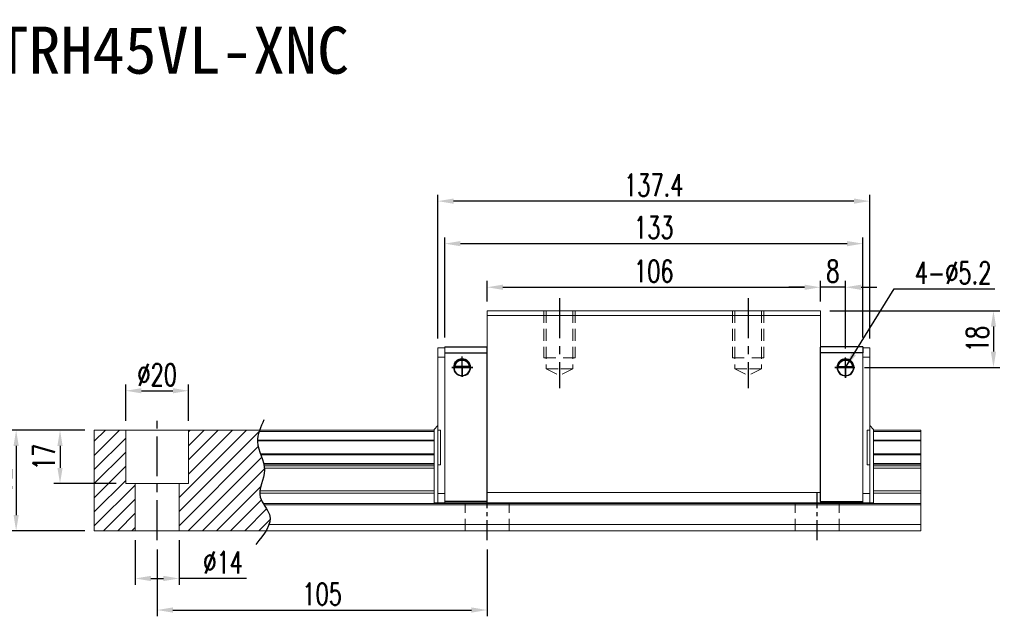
# Model space of a CAD drawing. Header units: millimetres. Extents: x 27 to 525, y 614 to 1051.
# Tile 3 of 3: x 212 to 525, y 614 to 804. Entities that reach past the tile are written whole.
import ezdxf
from ezdxf.enums import TextEntityAlignment as Align

# ---------------------------------------------------------------- set-up
doc = ezdxf.new("R2010")
doc.units = ezdxf.units.MM
doc.header["$PDSIZE"] = -1
for name, pattern in [('CENTER', [10.16, 6.35, -1.27, 1.27, -1.27]), ('DASHED', [0.75, 0.5, -0.25]), ('HIDDEN', [1.905, 1.27, -0.635])]:
    doc.linetypes.add(name, pattern=pattern)
for name, color, linetype in [('2', 7, 'Continuous'), ('CHA', 2, 'Continuous'), ('CL', 1, 'CENTER'), ('DIM', 4, 'Continuous'), ('HID', 2, 'DASHED'), ('OUT', 3, 'Continuous')]:
    doc.layers.add(name, color=color, linetype=linetype)
doc.styles.add('DIM-7', font='SIMPLEX.shx', dxfattribs={"width": 0.7, "bigfont": 'chineset.shx'})
doc.styles.add('T', font='kaiu.ttf')
doc.dimstyles.new('CNS', dxfattribs={"dimtxt": 3.5, "dimasz": 2.5, "dimexe": 1, "dimexo": 1.5, "dimgap": 0.09, "dimtad": 0, "dimdsep": 46, "dimtxsty": 'DIM-7', "dimcen": 0.09, "dimclrd": 1, "dimclre": 1, "dimclrt": 4, "dimadec": 0, "dimazin": 0, "dimtfac": 1, "dimtix": 1, "dimtmove": 2, "dimatfit": 3, "dimfxl": 1, "dimtvp": 0.971429, "dimtolj": 1, "dimarcsym": 0})

# ---------------------------------------------------------------- blocks, each defined once
blk = doc.blocks.new('*D14')
at = {"color": 7, "lineweight": -2}
for p, q in [((360.34, 714.2), (360.34, 720.69)), ((466.34, 714.2), (466.34, 720.69)), ((365.34, 718.69), (461.34, 718.69))]:
    blk.add_line(p, q, dxfattribs=at)
at = {"color": 7}
for points in [[(365.34, 719.52), (365.34, 717.85), (360.34, 718.69)], [(461.34, 719.52), (461.34, 717.85), (466.34, 718.69)]]:
    blk.add_solid(points, dxfattribs=at)
at = {"layer": 'DEFPOINTS', "color": 0}
for p in [(466.34, 718.69), (360.34, 711.2), (466.34, 711.2)]:
    blk.add_point(p, dxfattribs=at)
at = {"color": 7, "insert": (413.34, 723.79), "char_height": 7, "attachment_point": 5, "style": 'DIM-7'}
blk.add_mtext('\\A1;106', dxfattribs=at)
blk = doc.blocks.new('*D15')
at = {"color": 7, "lineweight": -2}
for p, q in [((344.64, 702.4), (344.64, 748.1)), ((477.04, 746.1), (349.64, 746.1)), ((482.04, 702.4), (482.04, 748.1))]:
    blk.add_line(p, q, dxfattribs=at)
at = {"color": 7}
for points in [[(349.64, 746.94), (349.64, 745.27), (344.64, 746.1)], [(477.04, 746.94), (477.04, 745.27), (482.04, 746.1)]]:
    blk.add_solid(points, dxfattribs=at)
at = {"layer": 'DEFPOINTS', "color": 0}
for p in [(344.64, 746.1), (344.64, 699.4), (482.04, 699.4)]:
    blk.add_point(p, dxfattribs=at)
at = {"color": 7, "insert": (413.34, 751.2), "char_height": 7, "attachment_point": 5, "style": 'DIM-7'}
blk.add_mtext('\\A1;137.4', dxfattribs=at)
blk = doc.blocks.new('*D16')
at = {"color": 7, "lineweight": -2}
for p, q in [((466.34, 714.2), (466.34, 720.69)), ((474.34, 699.2), (474.34, 720.69)), ((461.34, 718.69), (456.34, 718.69)), ((474.34, 718.69), (466.34, 718.69)), ((479.34, 718.69), (484.34, 718.69))]:
    blk.add_line(p, q, dxfattribs=at)
at = {"color": 7}
for points in [[(461.34, 719.52), (461.34, 717.85), (466.34, 718.69)], [(479.34, 719.52), (479.34, 717.85), (474.34, 718.69)]]:
    blk.add_solid(points, dxfattribs=at)
at = {"layer": 'DEFPOINTS', "color": 0}
for p in [(466.34, 718.69), (466.34, 711.2), (474.34, 696.2)]:
    blk.add_point(p, dxfattribs=at)
at = {"color": 7, "insert": (470.34, 723.79), "char_height": 7, "attachment_point": 5, "style": 'DIM-7'}
blk.add_mtext('\\A1;8', dxfattribs=at)
blk = doc.blocks.new('*D17')
at = {"color": 7, "lineweight": -2}
for p, q in [((469.34, 711.2), (523.42, 711.2)), ((521.42, 706.2), (521.42, 698.2)), ((480.34, 693.2), (523.42, 693.2))]:
    blk.add_line(p, q, dxfattribs=at)
at = {"color": 7}
for points in [[(520.58, 706.2), (522.25, 706.2), (521.42, 711.2)], [(520.58, 698.2), (522.25, 698.2), (521.42, 693.2)]]:
    blk.add_solid(points, dxfattribs=at)
at = {"layer": 'DEFPOINTS', "color": 0}
for p in [(466.34, 711.2), (477.34, 693.2), (521.42, 693.2)]:
    blk.add_point(p, dxfattribs=at)
at = {"color": 7, "insert": (516.32, 702.2), "char_height": 7, "attachment_point": 5, "rotation": 90, "style": 'DIM-7'}
blk.add_mtext('\\A1;18', dxfattribs=at)
blk = doc.blocks.new('*D19')
at = {"color": 7, "lineweight": -2}
for p, q in [((255.34, 635.2), (255.34, 613.96)), ((360.34, 635.2), (360.34, 613.96)), ((260.34, 615.96), (355.34, 615.96))]:
    blk.add_line(p, q, dxfattribs=at)
at = {"color": 7}
for points in [[(260.34, 616.8), (260.34, 615.13), (255.34, 615.96)], [(355.34, 616.8), (355.34, 615.13), (360.34, 615.96)]]:
    blk.add_solid(points, dxfattribs=at)
at = {"layer": 'DEFPOINTS', "color": 0}
for p in [(255.34, 638.2), (360.34, 638.2), (360.34, 615.96)]:
    blk.add_point(p, dxfattribs=at)
at = {"color": 7, "insert": (307.84, 621.06), "char_height": 7, "attachment_point": 5, "style": 'DIM-7'}
blk.add_mtext('\\A1;105', dxfattribs=at)
blk = doc.blocks.new('*D20')
at = {"color": 7, "lineweight": -2}
for p, q in [((245.34, 676.2), (245.34, 687.75)), ((265.34, 676.2), (265.34, 687.75)), ((250.34, 685.75), (260.34, 685.75))]:
    blk.add_line(p, q, dxfattribs=at)
at = {"color": 7}
for points in [[(250.34, 686.59), (250.34, 684.92), (245.34, 685.75)], [(260.34, 686.59), (260.34, 684.92), (265.34, 685.75)]]:
    blk.add_solid(points, dxfattribs=at)
at = {"layer": 'DEFPOINTS', "color": 0}
for p in [(265.34, 685.75), (245.34, 673.2), (265.34, 673.2)]:
    blk.add_point(p, dxfattribs=at)
at = {"color": 7, "insert": (255.34, 690.85), "char_height": 7, "attachment_point": 5, "style": 'DIM-7'}
blk.add_mtext('\\A1;%%C20', dxfattribs=at)
blk = doc.blocks.new('*D21')
at = {"color": 7, "lineweight": -2}
for p, q in [((232.34, 673.2), (222.44, 673.2)), ((224.44, 668.2), (224.44, 661.2)), ((242.34, 656.2), (222.44, 656.2))]:
    blk.add_line(p, q, dxfattribs=at)
at = {"color": 7}
for points in [[(223.61, 668.2), (225.27, 668.2), (224.44, 673.2)], [(223.61, 661.2), (225.27, 661.2), (224.44, 656.2)]]:
    blk.add_solid(points, dxfattribs=at)
at = {"layer": 'DEFPOINTS', "color": 0}
for p in [(235.34, 673.2), (224.44, 656.2), (245.34, 656.2)]:
    blk.add_point(p, dxfattribs=at)
at = {"color": 7, "insert": (219.34, 664.7), "char_height": 7, "attachment_point": 5, "rotation": 90, "style": 'DIM-7'}
blk.add_mtext('\\A1;17', dxfattribs=at)
blk = doc.blocks.new('*D18')
at = {"color": 7, "lineweight": -2}
for p, q in [((232.34, 673.2), (208.48, 673.2)), ((210.48, 668.2), (210.48, 646.2)), ((232.34, 641.2), (208.48, 641.2))]:
    blk.add_line(p, q, dxfattribs=at)
at = {"color": 7}
for points in [[(209.65, 668.2), (211.31, 668.2), (210.48, 673.2)], [(209.65, 646.2), (211.31, 646.2), (210.48, 641.2)]]:
    blk.add_solid(points, dxfattribs=at)
at = {"layer": 'DEFPOINTS', "color": 0}
for p in [(235.34, 673.2), (210.48, 641.2), (235.34, 641.2)]:
    blk.add_point(p, dxfattribs=at)
at = {"color": 7, "insert": (205.38, 657.2), "char_height": 7, "attachment_point": 5, "rotation": 90, "style": 'DIM-7'}
blk.add_mtext('\\A1;32', dxfattribs=at)
blk = doc.blocks.new('*D22')
at = {"color": 7, "lineweight": -2}
for p, q in [((346.84, 702.7), (346.84, 734.57)), ((479.84, 702.7), (479.84, 734.57)), ((351.84, 732.57), (474.84, 732.57))]:
    blk.add_line(p, q, dxfattribs=at)
at = {"color": 7}
for points in [[(351.84, 733.4), (351.84, 731.74), (346.84, 732.57)], [(474.84, 733.4), (474.84, 731.74), (479.84, 732.57)]]:
    blk.add_solid(points, dxfattribs=at)
at = {"layer": 'DEFPOINTS', "color": 0}
for p in [(479.84, 732.57), (346.84, 699.7), (479.84, 699.7)]:
    blk.add_point(p, dxfattribs=at)
at = {"color": 7, "insert": (413.34, 737.67), "char_height": 7, "attachment_point": 5, "style": 'DIM-7'}
blk.add_mtext('\\A1;133', dxfattribs=at)
blk = doc.blocks.new('*D26')
at = {"color": 7, "lineweight": -2}
for p, q in [((248.34, 638.2), (248.34, 624.01)), ((262.34, 638.2), (262.34, 624.01)), ((253.34, 626.01), (257.34, 626.01)), ((283.74, 626.01), (262.34, 626.01))]:
    blk.add_line(p, q, dxfattribs=at)
at = {"color": 7}
for points in [[(253.34, 626.84), (253.34, 625.18), (248.34, 626.01)], [(257.34, 626.84), (257.34, 625.18), (262.34, 626.01)]]:
    blk.add_solid(points, dxfattribs=at)
at = {"layer": 'DEFPOINTS', "color": 0}
for p in [(248.34, 641.2), (262.34, 641.2), (262.34, 626.01)]:
    blk.add_point(p, dxfattribs=at)
at = {"color": 7, "insert": (276.3, 631.11), "char_height": 7, "attachment_point": 5, "style": 'DIM-7'}
blk.add_mtext('\\A1;%%C14', dxfattribs=at)

msp = doc.modelspace()

# ---------------------------------------------------------------- hatches: boundary and pattern name
at = {"layer": 'DIM'}
h = msp.add_hatch(dxfattribs=at)
h.set_pattern_fill('ANSI31', color=0, style=0)
h.set_pattern_definition([(45, (-68.6098, 500.4204), (-2.245064, 2.245064), [])])
edge = h.paths.add_edge_path()
edge.add_spline(control_points=[(288.24, 665.632), (287.776, 666.934), (287.314, 668.31), (287.27, 669.687), (287.269, 669.772)], knot_values=[7.0410379, 7.0410379, 7.0410379, 7.0410379, 11.0834181, 11.3490412, 11.3490412, 11.3490412, 11.3490412], degree=3, periodic=0)
edge.add_spline(control_points=[(287.269, 669.772), (287.268, 669.87), (287.269, 669.968), (287.271, 670.066)], knot_values=[6.7346274, 6.7346274, 6.7346274, 6.7346274, 7.0410379, 7.0410379, 7.0410379, 7.0410379], degree=3, periodic=0)
edge.add_spline(control_points=[(287.271, 670.066), (287.296, 670.97), (287.486, 671.873), (287.772, 672.778)], knot_values=[3.908874, 3.908874, 3.908874, 3.908874, 6.7346274, 6.7346274, 6.7346274, 6.7346274], degree=3, periodic=0)
edge.add_spline(control_points=[(287.772, 672.778), (287.817, 672.919), (287.864, 673.061), (287.913, 673.202)], knot_values=[3.466366, 3.466366, 3.466366, 3.466366, 3.908874, 3.908874, 3.908874, 3.908874], degree=3, periodic=0)
edge.add_line((287.91, 673.202), (265.339, 673.202))
edge.add_line((265.339, 673.202), (265.339, 656.202))
edge.add_line((265.339, 656.202), (262.339, 656.202))
edge.add_line((262.339, 656.202), (262.339, 641.202))
edge.add_line((262.339, 641.202), (289.981, 641.202))
edge.add_spline(control_points=[(289.981, 641.202), (290.385, 641.873), (290.717, 642.54), (290.942, 643.202)], knot_values=[35.0876755, 35.0876755, 35.0876755, 35.0876755, 37.2888756, 37.2888756, 37.2888756, 37.2888756], degree=3, periodic=0)
edge.add_spline(control_points=[(290.942, 643.202), (291.3, 644.256), (291.482, 646.379), (289.982, 648.427), (289.301, 649.495)], knot_values=[27.949439, 27.949439, 27.949439, 27.949439, 31.4503537, 35.0876755, 35.0876755, 35.0876755, 35.0876755], degree=3, periodic=0)
edge.add_spline(control_points=[(289.301, 649.495), (289.226, 649.613), (289.153, 649.731), (289.08, 649.849)], knot_values=[27.5490533, 27.5490533, 27.5490533, 27.5490533, 27.949439, 27.949439, 27.949439, 27.949439], degree=3, periodic=0)
edge.add_spline(control_points=[(289.08, 649.849), (288.679, 650.506), (288.115, 651.586), (288.002, 652.721), (288.007, 653.159)], knot_values=[23.9494384, 23.9494384, 23.9494384, 23.9494384, 26.1777675, 27.5490533, 27.5490533, 27.5490533, 27.5490533], degree=3, periodic=0)
edge.add_spline(control_points=[(288.007, 653.159), (288.009, 653.393), (288.025, 653.629), (288.052, 653.867)], knot_values=[23.2175338, 23.2175338, 23.2175338, 23.2175338, 23.9494384, 23.9494384, 23.9494384, 23.9494384], degree=3, periodic=0)
edge.add_spline(control_points=[(288.052, 653.867), (288.295, 656.008), (289.54, 658.503), (289.465, 660.919), (289.448, 661.141)], knot_values=[15.9420699, 15.9420699, 15.9420699, 15.9420699, 22.5462419, 23.2175338, 23.2175338, 23.2175338, 23.2175338], degree=3, periodic=0)
edge.add_spline(control_points=[(289.448, 661.141), (289.431, 661.377), (289.402, 661.613), (289.364, 661.848)], knot_values=[15.228195, 15.228195, 15.228195, 15.228195, 15.9420699, 15.9420699, 15.9420699, 15.9420699], degree=3, periodic=0)
edge.add_spline(control_points=[(289.364, 661.848), (289.338, 662.015), (289.306, 662.182), (289.271, 662.349)], knot_values=[14.7203513, 14.7203513, 14.7203513, 14.7203513, 15.228195, 15.228195, 15.228195, 15.228195], degree=3, periodic=0)
edge.add_spline(control_points=[(289.271, 662.349), (289.251, 662.442), (289.23, 662.534), (289.208, 662.627)], knot_values=[14.4372251, 14.4372251, 14.4372251, 14.4372251, 14.7203513, 14.7203513, 14.7203513, 14.7203513], degree=3, periodic=0)
edge.add_spline(control_points=[(289.208, 662.627), (288.991, 663.538), (288.667, 664.441), (288.345, 665.338)], knot_values=[11.6531458, 11.6531458, 11.6531458, 11.6531458, 14.4372251, 14.4372251, 14.4372251, 14.4372251], degree=3, periodic=0)
edge.add_spline(control_points=[(288.345, 665.338), (288.31, 665.436), (288.275, 665.534), (288.24, 665.632)], knot_values=[11.3490412, 11.3490412, 11.3490412, 11.3490412, 11.6531458, 11.6531458, 11.6531458, 11.6531458], degree=3, periodic=0)
edge.add_line((288.24, 665.632), (288.24, 665.632))
h.paths.add_polyline_path([(245.339, 673.202), (235.339, 673.202), (235.339, 641.202), (248.339, 641.202), (248.339, 656.202), (245.339, 656.202)])

# ---------------------------------------------------------------- linework, layer by layer
at = {"color": 0}
for p, q in [((352.339, 690.197), (352.339, 696.679)), ((474.339, 689.876), (474.339, 696.357)), ((355.732, 693.202), (349.092, 693.202)), ((349.092, 693.202), (352.339, 693.202)), ((352.339, 693.202), (355.732, 693.202)), ((352.339, 693.202), (352.339, 690.197)), ((477.339, 693.202), (470.982, 693.202)), ((470.982, 693.202), (474.339, 693.202)), ((474.339, 693.202), (477.339, 693.202)), ((474.339, 693.202), (474.339, 689.876))]:
    msp.add_line(p, q, dxfattribs=at)
at = {"layer": '2', "color": 0, "linetype": 'Continuous'}
for p, q in [((346.839, 699.702), (360.338, 699.702)), ((360.339, 650.502), (360.339, 699.652)), ((479.839, 699.702), (466.339, 699.702)), ((466.339, 650.502), (466.339, 699.652)), ((479.839, 699.702), (479.839, 697.802)), ((346.839, 697.802), (360.338, 697.802)), ((479.839, 697.802), (466.339, 697.802)), ((349.739, 693.202), (354.939, 693.202)), ((354.647, 693.477), (350.03, 693.477)), ((354.619, 693.502), (350.058, 693.502)), ((476.939, 693.202), (471.739, 693.202)), ((472.03, 693.477), (476.647, 693.477)), ((472.058, 693.502), (476.619, 693.502)), ((360.418, 650.502), (346.839, 650.502)), ((346.839, 650.102), (360.418, 650.102)), ((466.259, 650.502), (479.839, 650.502)), ((479.839, 650.102), (466.259, 650.102))]:
    msp.add_line(p, q, dxfattribs=at)
for centre, radius, start, end in [((352.339, 693.202), 2.7, 90, 270), ((352.339, 693.202), 2.6, 90, 270), ((352.339, 693.202), 2.7, 270, 90), ((352.339, 693.202), 2.6, 270, 90), ((474.339, 693.202), 2.7, 90, 270), ((474.339, 693.202), 2.6, 90, 270), ((474.339, 693.202), 2.7, 270, 90), ((474.339, 693.202), 2.6, 270, 90)]:
    msp.add_arc(centre, radius, start, end, dxfattribs=at)
at = {"layer": '2', "color": 0, "linetype": 'Continuous', "extrusion": (0, 0, -1)}
for centre, start, end in [((-352.339, 693.202), 7.49472, 90), ((-352.339, 693.202), 90, 172.50528), ((-474.339, 693.202), 7.49472, 90), ((-474.339, 693.202), 90, 172.50528)]:
    msp.add_arc(centre, 2.3, start, end, dxfattribs=at)
at = {"layer": '2', "color": 0, "linetype": 'Continuous'}
for points, knots in [([(350.03, 693.477), (350.056, 693.709), (350.118, 693.937), (350.29, 694.342), (350.401, 694.526), (350.718, 694.928), (350.945, 695.122), (351.365, 695.367), (351.546, 695.446), (351.86, 695.533), (351.981, 695.557), (352.184, 695.578), (352.261, 695.582), (352.339, 695.582)], [0, 0, 0, 0, 0.187135, 0.187135, 0.3722972, 0.3722972, 0.651232, 0.651232, 0.8354912, 0.8354912, 0.9393137, 0.9393137, 1, 1, 1, 1]), ([(352.339, 695.582), (352.465, 695.582), (352.592, 695.571), (352.887, 695.52), (353.051, 695.471), (353.49, 695.288), (353.746, 695.115), (354.137, 694.721), (354.29, 694.515), (354.501, 694.095), (354.574, 693.887), (354.63, 693.607), (354.64, 693.542), (354.647, 693.477)], [0, 0, 0, 0, 0.0998047, 0.0998047, 0.2515472, 0.2515472, 0.5439534, 0.5439534, 0.769985, 0.769985, 0.9482846, 0.9482846, 1, 1, 1, 1]), ([(474.339, 695.582), (474.213, 695.582), (474.085, 695.571), (473.79, 695.52), (473.626, 695.471), (473.187, 695.288), (472.931, 695.115), (472.54, 694.721), (472.387, 694.515), (472.176, 694.095), (472.103, 693.887), (472.047, 693.607), (472.037, 693.542), (472.03, 693.477)], [0, 0, 0, 0, 0.0998047, 0.0998047, 0.2515472, 0.2515472, 0.5439534, 0.5439534, 0.769985, 0.769985, 0.9482846, 0.9482846, 1, 1, 1, 1]), ([(476.647, 693.477), (476.621, 693.709), (476.559, 693.937), (476.387, 694.342), (476.276, 694.526), (475.96, 694.928), (475.732, 695.122), (475.312, 695.367), (475.131, 695.446), (474.817, 695.533), (474.696, 695.557), (474.494, 695.578), (474.416, 695.582), (474.339, 695.582)], [0, 0, 0, 0, 0.187135, 0.187135, 0.3722972, 0.3722972, 0.651232, 0.651232, 0.8354912, 0.8354912, 0.9393137, 0.9393137, 1, 1, 1, 1])]:
    msp.add_open_spline(points, degree=3, knots=knots, dxfattribs=at)
for points in [[(350.058, 693.502), (350.049, 693.494), (350.039, 693.486), (350.03, 693.477)], [(354.647, 693.477), (354.638, 693.486), (354.628, 693.494), (354.619, 693.502)], [(472.03, 693.477), (472.039, 693.486), (472.049, 693.494), (472.058, 693.502)], [(476.619, 693.502), (476.628, 693.494), (476.638, 693.486), (476.647, 693.477)]]:
    msp.add_open_spline(points, degree=3, dxfattribs=at)
at = {"layer": 'CL', "color": 0, "ltscale": 2}
for p, q in [((383.339, 715.202), (383.339, 686.577)), ((443.339, 715.202), (443.339, 686.577)), ((255.339, 638.202), (255.339, 676.202))]:
    msp.add_line(p, q, dxfattribs=at)
at = {"layer": 'CL', "color": 0}
for p, q in [((360.339, 638.202), (360.339, 653.352)), ((465.339, 638.202), (465.339, 653.352))]:
    msp.add_line(p, q, dxfattribs=at)
at = {"layer": 'DIM', "color": 0}
msp.add_open_spline([(289.328, 676.53), (288.244, 674.192), (285.779, 668.874), (291.493, 660.793), (286.064, 652.39), (293.611, 645.196), (289.354, 640.052), (286.693, 636.838)], degree=3, knots=[0, 0, 0, 0, 7.306661, 16.6133617, 25.3207242, 31.5867608, 42.0326146, 42.0326146, 42.0326146, 42.0326146], dxfattribs=at)
at = {"layer": 'HID', "color": 0, "linetype": 'HIDDEN', "lineweight": 0, "ltscale": 3}
for p, q in [((379.089, 692.702), (383.339, 690.577)), ((387.589, 692.702), (383.339, 690.577)), ((439.089, 692.702), (443.339, 690.577)), ((447.589, 692.702), (443.339, 690.577)), ((353.339, 641.202), (353.339, 650.102)), ((367.339, 641.202), (367.339, 650.102)), ((458.339, 641.202), (458.339, 650.102)), ((472.339, 641.202), (472.339, 650.102))]:
    msp.add_line(p, q, dxfattribs=at)
for points in [[(378.339, 711.202), (378.339, 696.202), (383.339, 696.202)], [(379.089, 711.202), (379.089, 692.702), (383.339, 692.702)], [(387.589, 711.202), (387.589, 692.702), (383.339, 692.702)], [(388.339, 711.202), (388.339, 696.202), (383.339, 696.202)], [(438.339, 711.202), (438.339, 696.202), (443.339, 696.202)], [(439.089, 711.202), (439.089, 692.702), (443.339, 692.702)], [(447.589, 711.202), (447.589, 692.702), (443.339, 692.702)], [(448.339, 711.202), (448.339, 696.202), (443.339, 696.202)]]:
    msp.add_lwpolyline(points, dxfattribs=at)
at = {"layer": 'OUT', "color": 0, "linetype": 'Continuous', "lineweight": 15}
for p, q in [((466.339, 711.202), (360.339, 711.202)), ((360.339, 709.702), (360.339, 711.202)), ((466.339, 709.702), (466.339, 711.202)), ((466.339, 709.702), (360.339, 709.702)), ((360.339, 653.352), (360.339, 709.702)), ((466.339, 653.352), (466.339, 709.702)), ((344.639, 699.402), (346.839, 699.402)), ((344.639, 650.102), (344.639, 699.402)), ((346.839, 699.702), (346.839, 697.802)), ((346.839, 650.102), (346.839, 699.402)), ((482.039, 699.402), (479.839, 699.402)), ((479.839, 650.102), (479.839, 699.402)), ((482.039, 650.102), (482.039, 699.402)), ((344.639, 696.402), (346.839, 696.402)), ((482.039, 696.402), (479.839, 696.402)), ((343.439, 673.469), (344.639, 674.669)), ((483.239, 673.469), (482.039, 674.669)), ((235.339, 673.202), (343.439, 673.202)), ((235.339, 672.778), (235.339, 673.202)), ((235.339, 670.066), (235.339, 672.778)), ((245.339, 656.202), (245.339, 673.202)), ((265.339, 656.202), (265.339, 673.202)), ((287.772, 672.778), (343.439, 672.778)), ((343.439, 673.469), (343.439, 650.102)), ((344.639, 673.202), (345.439, 673.202)), ((345.439, 673.202), (345.439, 662.202)), ((482.039, 673.202), (481.239, 673.202)), ((481.239, 673.202), (481.239, 662.202)), ((483.239, 673.469), (483.239, 650.102)), ((483.239, 673.202), (498.278, 673.202)), ((483.239, 672.778), (498.278, 672.778)), ((498.278, 672.778), (498.278, 673.202)), ((498.278, 670.066), (498.278, 672.778)), ((235.339, 669.772), (235.339, 670.066)), ((235.339, 665.632), (235.339, 669.772)), ((287.269, 669.772), (343.439, 669.772)), ((287.271, 670.066), (343.439, 670.066)), ((483.239, 670.066), (498.278, 670.066)), ((483.239, 669.772), (498.278, 669.772)), ((498.278, 669.772), (498.278, 670.066)), ((498.278, 665.632), (498.278, 669.772)), ((235.339, 665.338), (235.339, 665.632)), ((235.339, 662.627), (235.339, 665.338)), ((288.24, 665.632), (343.439, 665.632)), ((288.345, 665.338), (343.439, 665.338)), ((483.239, 665.632), (498.278, 665.632)), ((483.239, 665.338), (498.278, 665.338)), ((498.278, 665.338), (498.278, 665.632)), ((498.278, 662.627), (498.278, 665.338)), ((235.339, 662.349), (235.339, 662.627)), ((235.339, 661.848), (235.339, 662.349)), ((235.339, 661.141), (235.339, 661.848)), ((235.339, 653.867), (235.339, 661.141)), ((289.208, 662.627), (343.439, 662.627)), ((289.271, 662.349), (343.439, 662.349)), ((289.364, 661.848), (343.439, 661.848)), ((289.448, 661.141), (343.439, 661.141)), ((344.639, 662.202), (345.439, 662.202)), ((482.039, 662.202), (481.239, 662.202)), ((483.239, 662.627), (498.278, 662.627)), ((483.239, 662.349), (498.278, 662.349)), ((483.239, 661.848), (498.278, 661.848)), ((483.239, 661.141), (498.278, 661.141)), ((498.278, 662.349), (498.278, 662.627)), ((498.278, 661.848), (498.278, 662.349)), ((498.278, 661.141), (498.278, 661.848)), ((498.278, 653.867), (498.278, 661.141)), ((245.339, 656.202), (265.339, 656.202)), ((248.339, 641.202), (248.339, 656.202)), ((262.339, 641.202), (262.339, 656.202)), ((235.339, 653.159), (235.339, 653.867)), ((235.339, 649.849), (235.339, 653.159)), ((288.007, 653.159), (343.439, 653.159)), ((288.052, 653.867), (343.439, 653.867)), ((344.639, 653.102), (346.839, 653.102)), ((466.339, 653.352), (360.339, 653.352)), ((360.339, 650.102), (360.339, 653.352)), ((360.339, 650.102), (360.339, 653.102)), ((466.339, 650.102), (466.339, 653.352)), ((466.339, 653.102), (466.339, 650.102)), ((482.039, 653.102), (479.839, 653.102)), ((483.239, 653.867), (498.278, 653.867)), ((483.239, 653.159), (498.278, 653.159)), ((498.278, 653.159), (498.278, 653.867)), ((498.278, 649.849), (498.278, 653.159)), ((235.339, 649.495), (235.339, 649.849)), ((235.339, 643.202), (235.339, 649.495)), ((289.08, 649.849), (498.278, 649.849)), ((289.301, 649.495), (498.278, 649.495)), ((343.439, 650.102), (346.839, 650.102)), ((466.339, 650.102), (360.339, 650.102)), ((483.239, 650.102), (479.839, 650.102)), ((498.278, 649.495), (498.278, 649.849)), ((498.278, 643.202), (498.278, 649.495)), ((235.339, 641.202), (235.339, 643.202)), ((290.942, 643.202), (498.278, 643.202)), ((498.278, 641.202), (498.278, 643.202)), ((235.339, 641.202), (498.278, 641.202))]:
    msp.add_line(p, q, dxfattribs=at)

# ---------------------------------------------------------------- texts
at = {"color": 0, "insert": (496.387, 719.773), "char_height": 7, "attachment_point": 7, "style": 'DIM-7'}
msp.add_mtext('\\A1;4-%%C5.2', dxfattribs=at)
at = {"layer": 'CHA', "color": 0, "style": 'T'}
msp.add_text('TRH45VL-XNC', height=15, dxfattribs=at).set_placement((260.293, 794.139), align=Align.MIDDLE)

# ---------------------------------------------------------------- dimensions: what is measured, and where the dimension line sits
at = {"color": 0}
for base, p1, p2, override, picture, middle in [((344.639, 746.103), (482.039, 699.402), (344.639, 699.402), {"dimscale": 2, "dimgap": 0.8, "dimtad": 1, "dimclrd": 7, "dimclre": 7, "dimclrt": 7, "dimadec": 2, "dimazin": 2, "dimtmove": 1}, '*D15', (413.339, 751.203)), ((479.839, 732.57), (346.839, 699.702), (479.839, 699.702), {"dimscale": 2, "dimgap": 0.8, "dimtad": 1, "dimclrd": 7, "dimclre": 7, "dimclrt": 7, "dimtmove": 1}, '*D22', (413.339, 737.67)), ((466.339, 718.685), (360.339, 711.202), (466.339, 711.202), {"dimscale": 2, "dimgap": 0.8, "dimtad": 1, "dimclrd": 7, "dimclre": 7, "dimclrt": 7, "dimadec": 2, "dimazin": 2, "dimtmove": 1}, '*D14', (413.339, 723.785)), ((466.339, 718.685), (474.339, 696.202), (466.339, 711.202), {"dimscale": 2, "dimgap": 0.8, "dimtad": 1, "dimclrd": 7, "dimclre": 7, "dimclrt": 7, "dimadec": 2, "dimazin": 2, "dimtmove": 1}, '*D16', (470.339, 723.785)), ((360.339, 615.964), (255.339, 638.202), (360.339, 638.202), {"dimscale": 2, "dimgap": 0.8, "dimtad": 1, "dimclrd": 7, "dimclre": 7, "dimclrt": 7, "dimtmove": 1}, '*D19', (307.839, 621.064))]:
    dim = msp.add_linear_dim(base=base, p1=p1, p2=p2, dimstyle='CNS', override=override, dxfattribs=at)
    dim.commit()
    dim.dimension.update_dxf_attribs({"geometry": picture, "text_midpoint": middle})
for base, p1, p2, override, picture, middle in [((521.415, 693.202), (466.339, 711.202), (477.339, 693.202), {"dimscale": 2, "dimgap": 0.8, "dimtad": 1, "dimclrd": 7, "dimclre": 7, "dimclrt": 7, "dimadec": 2, "dimazin": 2, "dimtmove": 1}, '*D17', (516.315, 702.202)), ((210.481, 641.202), (235.339, 673.202), (235.339, 641.202), {"dimscale": 2, "dimgap": 0.8, "dimtad": 1, "dimclrd": 7, "dimclre": 7, "dimclrt": 7, "dimtmove": 1}, '*D18', (205.381, 657.202)), ((224.441, 656.202), (235.339, 673.202), (245.339, 656.202), {"dimscale": 2, "dimgap": 0.8, "dimtad": 1, "dimclrd": 7, "dimclre": 7, "dimclrt": 7, "dimtmove": 1}, '*D21', (219.341, 664.702))]:
    dim = msp.add_linear_dim(base=base, p1=p1, p2=p2, angle=90, dimstyle='CNS', override=override, dxfattribs=at)
    dim.commit()
    dim.dimension.update_dxf_attribs({"geometry": picture, "text_midpoint": middle})
dim = msp.add_linear_dim(base=(265.339, 685.753), p1=(245.339, 673.202), p2=(265.339, 673.202), text='%%C<>', dimstyle='CNS', override={"dimscale": 2, "dimgap": 0.8, "dimtad": 1, "dimclrd": 7, "dimclre": 7, "dimclrt": 7, "dimtmove": 1}, dxfattribs=at)
dim.commit()
dim.dimension.update_dxf_attribs({"geometry": '*D20', "text_midpoint": (255.339, 690.853)})
dim = msp.add_linear_dim(base=(262.339, 626.011), p1=(248.339, 641.202), p2=(262.339, 641.202), angle=180, text='%%C<>', dimstyle='CNS', override={"dimscale": 2, "dimgap": 0.8, "dimtad": 1, "dimclrd": 7, "dimclre": 7, "dimclrt": 7, "dimtmove": 1}, dxfattribs=at)
dim.commit()
dim.dimension.update_dxf_attribs({"geometry": '*D26', "text_midpoint": (276.302, 626.011), "dimtype": 160})

# ---------------------------------------------------------------- leaders
at = {"color": 0, "annotation_type": 0, "has_hookline": 1, "hookline_direction": 0, "text_width": 25.433}
msp.add_leader([(474.339, 693.202), (489.787, 718.173), (494.787, 718.173)], dimstyle='CNS', override={"dimscale": 2, "dimgap": 0.8, "dimtad": 1, "dimclrd": 7, "dimclre": 4, "dimtmove": 1}, dxfattribs=at)

doc.saveas('drawing.dxf')
